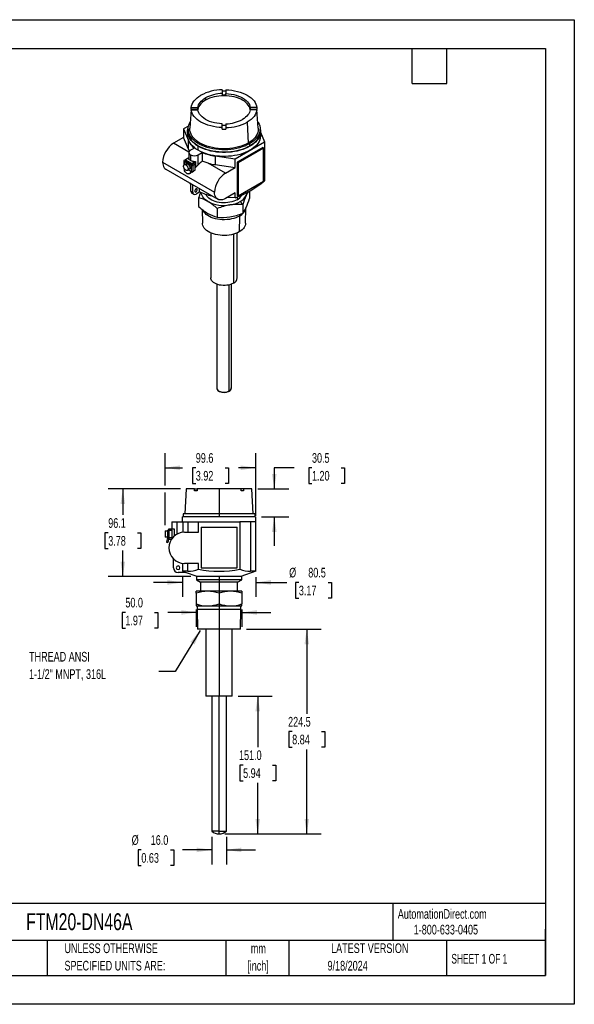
# Model space of a CAD drawing. Header units: millimetres. Extents: x 0 to 1397, y 0 to 1080.
# Tile 2 of 2: x 789 to 1397, y 0 to 1080. Entities that reach past the tile are written whole.
import ezdxf

# ---------------------------------------------------------------- set-up
doc = ezdxf.new("R2010")
doc.units = ezdxf.units.MM
doc.header["$LTSCALE"] = 5
doc.linetypes.add('CENTERX2', pattern=[20.32, 12.7, -2.54, 2.54, -2.54])
doc.layers.add('DIMENSIONS', color=140, linetype='Continuous', lineweight=25)
doc.layers.add('TEXT', color=140, linetype='Continuous', lineweight=25)
doc.styles.add('SLDTEXTSTYLE0', font='TXT', dxfattribs={"width": 0.7})
doc.styles.add('SLDTEXTSTYLE1', font='TXT', dxfattribs={"width": 0.65})
doc.dimstyles.new('SLDDIMSTYLE0', dxfattribs={"dimtxt": 10.790039, "dimasz": 16.51, "dimexe": 0, "dimexo": 0.0625, "dimgap": 2.69751, "dimtad": 0, "dimtih": 1, "dimtoh": 1, "dimrnd": 1e-09, "dimzin": 12, "dimdsep": 46, "dimtxsty": 'SLDTEXTSTYLE0', "dimsah": 1, "dimcen": 0.09, "dimadec": 0, "dimazin": 3, "dimtfac": 1, "dimtmove": 0, "dimatfit": 0, "dimfxl": 0, "dimfrac": 2, "dimtolj": 1, "dimtzin": 12, "dimarcsym": 0})
doc.dimstyles.new('SLDDIMSTYLE1', dxfattribs={"dimtxt": 10.790039, "dimasz": 16.51, "dimexe": 0, "dimexo": 0.0625, "dimgap": 2.69751, "dimtad": 0, "dimtih": 1, "dimtoh": 1, "dimrnd": 1e-09, "dimzin": 12, "dimdsep": 46, "dimtxsty": 'SLDTEXTSTYLE0', "dimsah": 1, "dimcen": 0.09, "dimadec": 0, "dimazin": 3, "dimtfac": 1, "dimtofl": 0, "dimtmove": 0, "dimatfit": 3, "dimfxl": 0, "dimfrac": 2, "dimtolj": 1, "dimtzin": 12, "dimarcsym": 0})
doc.dimstyles.new('SLDDIMSTYLE2', dxfattribs={"dimtxt": 10.790039, "dimasz": 16.51, "dimexe": 0, "dimexo": 0.0625, "dimgap": 2.69751, "dimtad": 0, "dimtih": 1, "dimtoh": 1, "dimrnd": 1e-09, "dimzin": 4, "dimdsep": 46, "dimtxsty": 'SLDTEXTSTYLE0', "dimsah": 1, "dimcen": 0.09, "dimadec": 0, "dimazin": 1, "dimtfac": 1, "dimtmove": 0, "dimatfit": 0, "dimfxl": 0, "dimfrac": 2, "dimtolj": 1, "dimtzin": 12, "dimarcsym": 0})
doc.dimstyles.new('SLDDIMSTYLE3', dxfattribs={"dimtxt": 0.18, "dimasz": 16.51, "dimexe": 0, "dimexo": 0.0625, "dimgap": 0, "dimtad": 0, "dimtih": 1, "dimtoh": 1, "dimdec": 0, "dimrnd": 1e-09, "dimzin": 0, "dimdsep": 46, "dimtxsty": 'Standard', "dimsah": 1, "dimcen": 0.09, "dimadec": 0, "dimazin": 0, "dimtfac": 16.51, "dimtdec": 0, "dimtofl": 0, "dimtmove": 0, "dimatfit": 3, "dimfxl": 0, "dimfrac": 2, "dimtolj": 1, "dimtzin": 0, "dimarcsym": 0})
doc.dimstyles.new('SLDDIMSTYLE4', dxfattribs={"dimtxt": 10.790039, "dimasz": 16.51, "dimexe": 0, "dimexo": 0.0625, "dimgap": 2.69751, "dimtad": 0, "dimtih": 1, "dimtoh": 1, "dimrnd": 1e-09, "dimzin": 4, "dimdsep": 46, "dimtxsty": 'SLDTEXTSTYLE0', "dimsah": 1, "dimcen": 0.09, "dimadec": 0, "dimazin": 1, "dimtfac": 1, "dimtofl": 0, "dimtmove": 0, "dimatfit": 3, "dimfxl": 0, "dimfrac": 2, "dimtolj": 1, "dimtzin": 12, "dimarcsym": 0})

# ---------------------------------------------------------------- blocks, each defined once
blk = doc.blocks.new('SW_NOTE_0_1')
at = {"layer": 'TEXT', "color": 0, "linetype": 'CENTERX2', "lineweight": 18, "char_height": 10.58, "attachment_point": 2, "style": 'SLDTEXTSTYLE0'}
for s, insert in [('mm', (14.2, 13.6)), ('[inch]', (13.8, -5.5))]:
    blk.add_mtext(s, dxfattribs=dict(at, insert=insert))
blk = doc.blocks.new('SW_NOTE_0_2')
at = {"layer": 'TEXT', "color": 0, "linetype": 'CENTERX2', "lineweight": 18, "char_height": 10.583, "attachment_point": 1, "style": 'SLDTEXTSTYLE0'}
for s, insert in [('UNLESS OTHERWISE', (0, 13.6)), ('SPECIFIED UNITS ARE:', (0, -5.5))]:
    blk.add_mtext(s, dxfattribs=dict(at, insert=insert))
blk = doc.blocks.new('_D_7')
at = {"layer": 'DIMENSIONS'}
for p, q in [((982.6, 432.7), (982.6, 413.7)), ((1032.6, 432.7), (1032.6, 413.7)), ((904.8, 429.6), (901.2, 429.6)), ((901.2, 429.6), (901.2, 412.5)), ((936.9, 429.6), (940.5, 429.6)), ((940.5, 429.6), (940.5, 412.5)), ((982.6, 429.6), (951.5, 429.6)), ((1032.6, 429.6), (1064.3, 429.6)), ((901.2, 412.5), (904.8, 412.5)), ((940.5, 412.5), (936.9, 412.5))]:
    blk.add_line(p, q, dxfattribs=at)
for points in [[(982.6, 429.6), (966.1, 432.2), (966.1, 427.1)], [(1032.6, 429.6), (1049.1, 427.1), (1049.1, 432.2)]]:
    blk.add_solid(points, dxfattribs=at)
at = {"layer": 'DIMENSIONS', "char_height": 10.58, "attachment_point": 1, "style": 'SLDTEXTSTYLE0'}
for s, insert in [('50.0', (904.8, 445.7)), ('1.97', (904.8, 426.1))]:
    blk.add_mtext(s, dxfattribs=dict(at, insert=insert))
blk = doc.blocks.new('_D_8')
at = {"layer": 'DIMENSIONS'}
for p, q in [((1037.5, 411.3), (1119.6, 411.3)), ((1103.7, 411.3), (1103.7, 318.6)), ((1087.7, 299.1), (1084, 299.1)), ((1084, 299.1), (1084, 281.9)), ((1119.7, 299.1), (1123.4, 299.1)), ((1123.4, 299.1), (1123.4, 281.9)), ((1084, 281.9), (1087.7, 281.9)), ((1123.4, 281.9), (1119.7, 281.9)), ((1103.7, 186.8), (1103.7, 279.5)), ((1013.9, 186.8), (1119.6, 186.8))]:
    blk.add_line(p, q, dxfattribs=at)
for points in [[(1103.7, 411.3), (1101.2, 394.8), (1106.2, 394.8)], [(1103.7, 186.8), (1106.2, 203.3), (1101.2, 203.3)]]:
    blk.add_solid(points, dxfattribs=at)
at = {"layer": 'DIMENSIONS', "char_height": 10.58, "attachment_point": 1, "style": 'SLDTEXTSTYLE0'}
for s, insert in [('224.5', (1083.2, 315.1)), ('8.84', (1087.7, 295.6))]:
    blk.add_mtext(s, dxfattribs=dict(at, insert=insert))
blk = doc.blocks.new('_D_9')
at = {"layer": 'DIMENSIONS'}
for p, q in [((999.6, 183.5), (999.6, 153.4)), ((1015.6, 183.5), (1015.6, 153.4)), ((922.3, 169.3), (918.7, 169.3)), ((918.7, 169.3), (918.7, 152.1)), ((954.4, 169.3), (958, 169.3)), ((958, 169.3), (958, 152.1)), ((999.6, 169.3), (967.4, 169.3)), ((1015.6, 169.3), (1047.3, 169.3)), ((918.7, 152.1), (922.3, 152.1)), ((958, 152.1), (954.4, 152.1))]:
    blk.add_line(p, q, dxfattribs=at)
for points in [[(999.6, 169.3), (983.1, 171.8), (983.1, 166.8)], [(1015.6, 169.3), (1032.1, 166.8), (1032.1, 171.8)]]:
    blk.add_solid(points, dxfattribs=at)
at = {"layer": 'DIMENSIONS', "char_height": 10.58, "attachment_point": 1, "style": 'SLDTEXTSTYLE0'}
for s, insert in [('%%c', (911.7, 185.4)), ('16.0', (932.6, 185.4)), ('0.63', (922.3, 165.8))]:
    blk.add_mtext(s, dxfattribs=dict(at, insert=insert))
blk = doc.blocks.new('_D_10')
at = {"layer": 'DIMENSIONS'}
for p, q in [((1028.4, 337.8), (1065.8, 337.8)), ((1049.9, 337.8), (1049.9, 281.9)), ((1033.9, 262.3), (1030.3, 262.3)), ((1030.3, 262.3), (1030.3, 245.2)), ((1066, 262.3), (1069.6, 262.3)), ((1069.6, 262.3), (1069.6, 245.2)), ((1030.3, 245.2), (1033.9, 245.2)), ((1049.9, 186.8), (1049.9, 242.8)), ((1069.6, 245.2), (1066, 245.2)), ((1013.9, 186.8), (1065.8, 186.8))]:
    blk.add_line(p, q, dxfattribs=at)
for points in [[(1049.9, 337.8), (1047.4, 321.3), (1052.5, 321.3)], [(1049.9, 186.8), (1052.5, 203.3), (1047.4, 203.3)]]:
    blk.add_solid(points, dxfattribs=at)
at = {"layer": 'DIMENSIONS', "char_height": 10.58, "attachment_point": 1, "style": 'SLDTEXTSTYLE0'}
for s, insert in [('151.0', (1029.4, 278.4)), ('5.94', (1033.9, 258.8))]:
    blk.add_mtext(s, dxfattribs=dict(at, insert=insert))
blk = doc.blocks.new('_D_11')
at = {"layer": 'DIMENSIONS'}
for p, q in [((967.3, 468.4), (967.3, 446.6)), ((1047.8, 468.4), (1047.8, 446.6)), ((967.3, 462.5), (935.6, 462.5)), ((1047.8, 462.5), (1082, 462.5)), ((1095, 462.5), (1091.4, 462.5)), ((1091.4, 462.5), (1091.4, 445.4)), ((1127.1, 462.5), (1130.7, 462.5)), ((1130.7, 462.5), (1130.7, 445.4)), ((1091.4, 445.4), (1095, 445.4)), ((1130.7, 445.4), (1127.1, 445.4))]:
    blk.add_line(p, q, dxfattribs=at)
for points in [[(967.3, 462.5), (950.8, 465.1), (950.8, 460)], [(1047.8, 462.5), (1064.3, 460), (1064.3, 465.1)]]:
    blk.add_solid(points, dxfattribs=at)
at = {"layer": 'DIMENSIONS', "char_height": 10.58, "attachment_point": 1, "style": 'SLDTEXTSTYLE0'}
for s, insert in [('%%c', (1084.4, 478.6)), ('80.5', (1105.3, 478.6)), ('3.17', (1095, 459))]:
    blk.add_mtext(s, dxfattribs=dict(at, insert=insert))
blk = doc.blocks.new('_D_12')
at = {"layer": 'DIMENSIONS'}
for p, q in [((965.2, 565), (886.1, 565)), ((902, 565), (902, 536.5)), ((886, 516.9), (882.3, 516.9)), ((882.3, 516.9), (882.3, 499.8)), ((918, 516.9), (921.7, 516.9)), ((921.7, 516.9), (921.7, 499.8)), ((882.3, 499.8), (886, 499.8)), ((902, 468.9), (902, 497.4)), ((921.7, 499.8), (918, 499.8)), ((976.5, 468.9), (886.1, 468.9))]:
    blk.add_line(p, q, dxfattribs=at)
for points in [[(902, 565), (899.5, 548.5), (904.5, 548.5)], [(902, 468.9), (904.5, 485.4), (899.5, 485.4)]]:
    blk.add_solid(points, dxfattribs=at)
at = {"layer": 'DIMENSIONS', "char_height": 10.58, "attachment_point": 1, "style": 'SLDTEXTSTYLE0'}
for s, insert in [('96.1', (886, 533)), ('3.78', (886, 513.4))]:
    blk.add_mtext(s, dxfattribs=dict(at, insert=insert))
blk = doc.blocks.new('_D_13')
at = {"layer": 'DIMENSIONS'}
for p, q in [((948.3, 568.8), (948.3, 604.2)), ((1047.8, 535.4), (1047.8, 604.2)), ((948.3, 588.3), (967.4, 588.3)), ((982, 588.3), (978.4, 588.3)), ((978.4, 588.3), (978.4, 571.1)), ((1014.1, 588.3), (1017.7, 588.3)), ((1017.7, 588.3), (1017.7, 571.1)), ((1047.8, 588.3), (1028.7, 588.3)), ((978.4, 571.1), (982, 571.1)), ((1017.7, 571.1), (1014.1, 571.1)), ((948.3, 525.5), (948.3, 561.2))]:
    blk.add_line(p, q, dxfattribs=at)
for points in [[(948.3, 588.3), (964.8, 585.7), (964.8, 590.8)], [(1047.8, 588.3), (1031.3, 590.8), (1031.3, 585.7)]]:
    blk.add_solid(points, dxfattribs=at)
at = {"layer": 'DIMENSIONS', "char_height": 10.58, "attachment_point": 1, "style": 'SLDTEXTSTYLE0'}
for s, insert in [('99.6', (982, 604.3)), ('3.92', (982, 584.8))]:
    blk.add_mtext(s, dxfattribs=dict(at, insert=insert))
blk = doc.blocks.new('_D_14')
at = {"layer": 'DIMENSIONS'}
for p, q in [((1090, 588.3), (1068.1, 588.3)), ((1068.1, 588.3), (1068.1, 565)), ((1109.4, 588.3), (1105.8, 588.3)), ((1105.8, 588.3), (1105.8, 571.1)), ((1141.5, 588.3), (1145.1, 588.3)), ((1145.1, 588.3), (1145.1, 571.1)), ((1049.9, 565), (1084, 565)), ((1105.8, 571.1), (1109.4, 571.1)), ((1145.1, 571.1), (1141.5, 571.1)), ((1053.9, 534.5), (1084, 534.5)), ((1068.1, 534.5), (1068.1, 502.7))]:
    blk.add_line(p, q, dxfattribs=at)
for points in [[(1068.1, 565), (1070.6, 581.5), (1065.5, 581.5)], [(1068.1, 534.5), (1065.5, 518), (1070.6, 518)]]:
    blk.add_solid(points, dxfattribs=at)
at = {"layer": 'DIMENSIONS', "char_height": 10.58, "attachment_point": 1, "style": 'SLDTEXTSTYLE0'}
for s, insert in [('30.5', (1109.4, 604.3)), ('1.20', (1109.4, 584.8))]:
    blk.add_mtext(s, dxfattribs=dict(at, insert=insert))
blk = doc.blocks.new('SW_NOTE_0_8')
at = {"layer": 'TEXT', "color": 0, "linetype": 'CENTERX2', "lineweight": 18, "char_height": 10.583, "attachment_point": 1, "style": 'SLDTEXTSTYLE0'}
for s, insert in [('THREAD ANSI', (-142.3, 21.4)), ('1-1/2" MNPT, 316L', (-142.3, 2.3))]:
    blk.add_mtext(s, dxfattribs=dict(at, insert=insert))

msp = doc.modelspace()

# ---------------------------------------------------------------- linework, layer by layer
at = {"color": 7, "linetype": 'Continuous'}
for p, q in [((0.012, 1079.513), (1397.012, 1079.513)), ((1397.012, 1079.513), (1397.012, 0.013)), ((1397.012, 0.013), (0.012, 0.013))]:
    msp.add_line(p, q, dxfattribs=at)
for p, q in [((992.636, 993.702), (992.636, 991.253)), ((1011.051, 1002.698), (1011.051, 998.534)), ((1011.051, 998.534), (1011.051, 996.942)), ((1014.951, 1002.698), (1014.951, 998.534)), ((1014.951, 996.942), (1014.951, 998.534)), ((976.946, 981.479), (977.053, 983.072)), ((977.053, 983.072), (984.267, 983.072)), ((984.267, 981.479), (984.267, 983.072)), ((1041.734, 983.072), (1041.734, 981.479)), ((1048.948, 983.072), (1041.734, 983.072)), ((1048.948, 983.072), (1049.055, 981.479)), ((976.921, 981.162), (975.529, 960.462)), ((976.946, 981.479), (984.267, 981.479)), ((977.053, 980.82), (976.946, 979.228)), ((977.053, 980.82), (984.267, 980.82)), ((1041.734, 981.479), (1049.055, 981.479)), ((1048.948, 980.82), (1041.734, 980.82)), ((1049.055, 979.228), (1048.948, 980.82)), ((1050.472, 960.462), (1049.08, 981.162)), ((973.907, 962.883), (968.488, 959.755)), ((1011.051, 961.194), (1011.051, 965.358)), ((1011.051, 959.54), (1011.051, 961.194)), ((1014.951, 965.358), (1014.951, 961.194)), ((1014.951, 961.194), (1014.951, 959.54)), ((1038.456, 967.251), (1039.517, 944.314)), ((968.488, 950.283), (957.705, 944.058)), ((968.488, 959.755), (973.927, 947.056)), ((968.488, 959.755), (968.488, 950.283)), ((973.927, 937.584), (968.488, 950.283)), ((973.001, 957.042), (973.001, 952.632)), ((973.501, 959.622), (973.501, 957.042)), ((1052.501, 957.042), (1052.501, 959.622)), ((1053.001, 952.632), (1053.001, 957.042)), ((1053.001, 956.046), (1057.513, 945.509)), ((974.534, 934.343), (957.705, 944.058)), ((973.927, 937.584), (973.927, 947.056)), ((984.716, 936.304), (984.716, 940.713)), ((1025.34, 926.936), (1057.513, 945.509)), ((1055.392, 939.467), (1027.461, 923.343)), ((1040.931, 943.498), (1040.931, 940.917)), ((1056.382, 938.895), (1055.392, 939.467)), ((1057.513, 945.509), (1057.513, 902.948)), ((974.474, 933.855), (974.474, 927.404)), ((980.615, 938.835), (976.231, 936.304)), ((976.231, 931.406), (976.231, 925.2)), ((984.716, 931.406), (989.1, 933.936)), ((984.716, 920.301), (984.716, 931.406)), ((989.1, 933.936), (989.1, 924.386)), ((1003.34, 930.076), (1025.34, 926.936)), ((1003.34, 930.076), (1003.34, 920.604)), ((1028.451, 922.771), (1056.382, 938.895)), ((1056.382, 902.559), (1056.382, 938.895)), ((945.684, 923.238), (1002.535, 890.418)), ((968.897, 924.649), (968.897, 920.108)), ((971.299, 921.658), (969.319, 920.515)), ((970.574, 925.975), (969.337, 925.261)), ((969.337, 924.036), (976.761, 919.75)), ((969.337, 924.036), (969.337, 920.525)), ((970.574, 924.751), (970.397, 924.649)), ((970.574, 924.547), (970.397, 924.649)), ((973.049, 927.445), (970.574, 926.016)), ((970.574, 926.016), (970.574, 924.547)), ((970.574, 926.016), (977.645, 921.934)), ((977.645, 920.464), (970.574, 924.547)), ((971.069, 920.342), (973.049, 921.485)), ((974.889, 926.383), (973.049, 927.445)), ((974.474, 928.022), (973.261, 927.323)), ((976.761, 919.75), (976.761, 913.218)), ((977.645, 921.934), (980.12, 923.363)), ((977.645, 920.464), (977.645, 921.934)), ((977.645, 920.464), (977.822, 920.362)), ((980.297, 921.791), (977.822, 920.362)), ((980.12, 923.363), (978.28, 924.425)), ((978.883, 919.75), (981.358, 921.179)), ((978.883, 919.75), (978.883, 913.218)), ((980.12, 923.118), (981.664, 924.009)), ((980.12, 923.118), (980.12, 923.363)), ((980.297, 921.791), (981.358, 921.179)), ((981.358, 914.647), (981.358, 921.179)), ((981.664, 924.009), (981.664, 917.465)), ((1014.556, 911.239), (995.513, 922.232)), ((1003.34, 920.604), (1025.34, 917.464)), ((1025.34, 917.464), (1025.34, 926.936)), ((1027.461, 923.343), (1027.461, 887.007)), ((1027.461, 923.343), (1028.451, 922.771)), ((1028.451, 922.771), (1028.451, 886.435)), ((949.205, 915.454), (1006.057, 882.635)), ((972.819, 914.453), (974.799, 915.596)), ((973.72, 914.973), (976.585, 913.32)), ((974.343, 910.531), (975.367, 910.806)), ((976.585, 913.32), (976.761, 913.218)), ((977.317, 912.652), (977.645, 912.462)), ((977.645, 912.462), (979.65, 913.62)), ((977.645, 912.462), (977.645, 912.97)), ((978.883, 913.218), (981.358, 914.647)), ((1014.556, 911.239), (1025.34, 917.464)), ((976.585, 891.599), (976.585, 899.649)), ((978.706, 890.374), (978.706, 898.424)), ((1028.451, 886.435), (1056.382, 902.559)), ((976.585, 891.599), (978.706, 890.374)), ((977.62, 889.31), (979.742, 888.085)), ((982.241, 894.048), (983.656, 893.232)), ((986.524, 890.805), (982.241, 888.333)), ((985.62, 894.433), (985.62, 891.275)), ((1025.34, 889.702), (1014.556, 883.476)), ((1025.34, 884.375), (1025.34, 889.702)), ((1027.461, 887.007), (1028.451, 886.435)), ((1040.884, 891.59), (1040.884, 883.443)), ((985.117, 884.235), (985.117, 874.816)), ((1025.34, 884.375), (1016.484, 884.589)), ((1027.319, 885.15), (1027.319, 882.105)), ((1030.678, 880.166), (1033.413, 876.764)), ((1033.413, 876.764), (1033.413, 867.346)), ((989.056, 871.506), (989.403, 856.305)), ((1005.529, 872.451), (1005.529, 863.033)), ((1029.971, 864.243), (1029.688, 846.851)), ((1029.971, 866.058), (1029.971, 864.243)), ((1036.599, 856.305), (1036.984, 873.238)), ((998.501, 845.735), (998.501, 796.469)), ((1023.254, 844.213), (1023.254, 790.55)), ((1027.501, 796.469), (1027.501, 845.735)), ((1005.001, 789.487), (1005.001, 675.67)), ((1018.657, 672.404), (1018.657, 788.761)), ((1021.001, 675.67), (1021.001, 789.487)), ((971.57, 564.98), (970.07, 537.64)), ((980.773, 564.98), (971.57, 564.98)), ((980.697, 563.03), (980.773, 564.98)), ((983.455, 563.03), (980.697, 563.03)), ((980.773, 564.98), (983.531, 564.98)), ((983.531, 564.98), (983.455, 563.03)), ((1007.57, 564.98), (983.531, 564.98)), ((1007.57, 564.98), (1007.57, 537.64)), ((1031.61, 564.98), (1007.57, 564.98)), ((1031.686, 563.03), (1031.61, 564.98)), ((1034.368, 564.98), (1031.61, 564.98)), ((1034.443, 563.03), (1031.686, 563.03)), ((1034.368, 564.98), (1034.443, 563.03)), ((1043.57, 564.98), (1034.368, 564.98)), ((1045.07, 537.64), (1043.57, 564.98)), ((955.57, 529.08), (955.57, 521.48)), ((955.57, 529.08), (961.57, 529.08)), ((961.57, 515.48), (961.57, 529.08)), ((961.57, 529.08), (967.77, 529.08)), ((1047.57, 534.48), (967.57, 534.48)), ((967.57, 529.08), (967.57, 534.48)), ((967.77, 529.08), (967.77, 517.384)), ((967.77, 529.08), (973.11, 529.08)), ((968.07, 537.64), (968.07, 534.48)), ((1007.57, 537.64), (968.07, 537.64)), ((973.11, 529.08), (973.11, 517.48)), ((973.11, 529.08), (984.82, 529.08)), ((984.82, 517.48), (984.82, 529.08)), ((984.82, 529.08), (1030.32, 529.08)), ((1007.57, 537.64), (1007.57, 534.48)), ((1047.07, 537.64), (1007.57, 537.64)), ((1030.32, 529.08), (1030.32, 476.957)), ((1042.03, 529.08), (1030.32, 529.08)), ((1042.03, 529.08), (1042.03, 474.794)), ((1047.82, 529.08), (1042.03, 529.08)), ((1047.07, 534.48), (1047.07, 537.64)), ((1047.57, 534.48), (1047.57, 529.08)), ((1047.82, 474.794), (1047.82, 529.08)), ((948.27, 519.18), (948.27, 512.18)), ((948.27, 519.18), (951.07, 519.18)), ((951.07, 519.68), (951.07, 511.68)), ((951.07, 519.68), (952.57, 519.68)), ((952.57, 519.68), (952.57, 521.48)), ((952.57, 521.48), (956.07, 521.48)), ((952.57, 519.68), (952.57, 511.68)), ((952.57, 519.68), (956.07, 519.68)), ((956.07, 521.18), (956.07, 521.48)), ((956.07, 521.18), (958.254, 521.18)), ((956.07, 511.68), (956.07, 519.68)), ((958.254, 521.18), (958.254, 513.166)), ((987.82, 523.18), (987.82, 478.68)), ((987.82, 523.18), (1027.32, 523.18)), ((1027.32, 478.68), (1027.32, 523.18)), ((951.07, 512.18), (948.27, 512.18)), ((951.07, 511.68), (949.776, 506.85)), ((951.07, 511.68), (952.57, 511.68)), ((952.519, 511.292), (951.07, 511.68)), ((952.519, 511.292), (951.225, 506.462)), ((952.57, 511.68), (956.07, 511.68)), ((952.57, 509.88), (952.57, 511.68)), ((952.57, 509.88), (955.405, 509.88)), ((969.57, 517.48), (984.82, 517.48)), ((949.776, 506.85), (951.225, 506.462)), ((957.57, 478.58), (957.57, 488.438)), ((967.348, 483.626), (967.348, 474.794)), ((984.82, 483.48), (969.57, 483.48)), ((973.11, 474.794), (973.11, 483.48)), ((984.82, 476.957), (984.82, 483.48)), ((987.82, 478.68), (1027.32, 478.68)), ((970.688, 473.58), (962.57, 473.58)), ((967.348, 474.794), (970.688, 473.58)), ((973.11, 474.794), (967.348, 474.794)), ((983.57, 468.88), (970.657, 473.58)), ((982.82, 468.88), (982.82, 465.43)), ((1007.57, 468.88), (982.82, 468.88)), ((982.82, 465.43), (987.32, 462.83)), ((1007.57, 465.43), (982.82, 465.43)), ((1007.57, 468.88), (1007.57, 465.43)), ((1032.32, 468.88), (1007.57, 468.88)), ((1007.57, 465.43), (1007.57, 462.83)), ((1032.32, 465.43), (1007.57, 465.43)), ((1027.82, 462.83), (1032.32, 465.43)), ((1047.82, 474.794), (1031.57, 468.88)), ((1032.32, 465.43), (1032.32, 468.88)), ((1047.82, 474.794), (1042.03, 474.794)), ((987.32, 462.83), (987.32, 452.83)), ((1007.57, 462.83), (987.32, 462.83)), ((1027.82, 462.83), (1007.57, 462.83)), ((1007.57, 462.83), (1007.57, 452.83)), ((1027.82, 452.83), (1027.82, 462.83)), ((982.57, 450.597), (982.57, 452.83)), ((995.07, 452.83), (982.57, 452.83)), ((982.57, 450.597), (982.57, 439.063)), ((1007.57, 452.83), (995.07, 452.83)), ((1007.57, 452.83), (1007.57, 450.597)), ((1020.07, 452.83), (1007.57, 452.83)), ((1007.57, 450.597), (1007.57, 439.063)), ((1032.57, 452.83), (1020.07, 452.83)), ((1032.57, 452.83), (1032.57, 450.597)), ((1032.57, 450.597), (1032.57, 439.063)), ((982.57, 439.063), (982.57, 436.83)), ((982.57, 436.83), (995.07, 436.83)), ((983.57, 436.83), (983.57, 432.83)), ((983.57, 432.83), (983.97, 411.33)), ((1007.57, 432.83), (983.57, 432.83)), ((995.07, 436.83), (1007.57, 436.83)), ((1007.57, 439.063), (1007.57, 436.83)), ((1007.57, 436.83), (1020.07, 436.83)), ((1007.57, 436.83), (1007.57, 432.83)), ((1007.57, 432.83), (1007.57, 411.33)), ((1031.57, 432.83), (1007.57, 432.83)), ((1020.07, 436.83), (1032.57, 436.83)), ((1031.17, 411.33), (1031.57, 432.83)), ((1031.57, 432.83), (1031.57, 436.83)), ((1007.57, 411.33), (983.97, 411.33)), ((993.07, 411.33), (993.07, 337.83)), ((1031.17, 411.33), (1007.57, 411.33)), ((1007.57, 411.33), (1007.57, 337.83)), ((1022.07, 337.83), (1022.07, 411.33)), ((1007.57, 337.83), (993.07, 337.83)), ((999.57, 337.83), (999.57, 189.89)), ((1022.07, 337.83), (1007.57, 337.83)), ((1007.57, 189.89), (1007.57, 337.83)), ((1015.57, 189.89), (1015.57, 337.83)), ((1007.57, 189.89), (999.619, 189.89)), ((1007.57, 186.83), (1007.57, 189.89)), ((1007.57, 189.89), (1015.575, 189.89))]:
    msp.add_line(p, q)
at = {"flags": 128}
for points in [[(977.053, 983.072), (977.381, 984.961), (978.007, 986.825), (978.924, 988.649), (980.126, 990.416), (981.603, 992.113), (983.341, 993.725), (985.328, 995.239), (987.545, 996.641)], [(984.267, 983.072), (984.557, 984.553), (985.076, 986.014), (985.819, 987.442), (986.781, 988.825), (987.954, 990.153), (989.329, 991.416), (990.893, 992.602), (992.636, 993.702)], [(1041.722, 980.721), (1041.662, 981.126), (1041.247, 982.74), (1040.56, 984.323), (1039.608, 985.859), (1038.4, 987.334), (1036.947, 988.733), (1035.263, 990.044), (1033.365, 991.253), (1031.271, 992.348), (1029.001, 993.32), (1026.577, 994.159), (1024.022, 994.857), (1021.361, 995.406), (1018.619, 995.803), (1015.823, 996.042), (1013.001, 996.122), (1010.178, 996.042), (1007.382, 995.803), (1004.64, 995.406), (1001.979, 994.857), (999.424, 994.159), (997, 993.32), (994.73, 992.348), (992.636, 991.253)], [(1014.951, 1002.698), (1018.223, 1002.509), (1021.453, 1002.147), (1024.611, 1001.618), (1027.673, 1000.924), (1030.613, 1000.072), (1033.405, 999.068), (1036.027, 997.921), (1038.456, 996.641), (1040.674, 995.239), (1042.66, 993.725), (1044.398, 992.113), (1045.875, 990.416), (1047.077, 988.649), (1047.994, 986.825), (1048.62, 984.961), (1048.948, 983.072)], [(1014.951, 998.534), (1017.881, 998.331), (1020.76, 997.957), (1023.558, 997.415), (1026.245, 996.71), (1028.792, 995.85), (1031.174, 994.844), (1033.365, 993.702), (1035.342, 992.437), (1037.085, 991.062), (1038.575, 989.592), (1039.796, 988.041), (1040.736, 986.426), (1041.384, 984.763), (1041.734, 983.072)], [(992.636, 991.253), (990.738, 990.044), (989.054, 988.733), (987.601, 987.334), (986.393, 985.859), (985.441, 984.323), (984.754, 982.74), (984.339, 981.126), (984.279, 980.721)], [(1011.051, 961.194), (1007.778, 961.384), (1004.548, 961.745), (1001.39, 962.274), (998.328, 962.968), (995.389, 963.82), (992.596, 964.824), (989.974, 965.971), (987.545, 967.251), (985.328, 968.653), (983.341, 970.167), (981.603, 971.779), (980.126, 973.476), (978.924, 975.243), (978.007, 977.067), (977.381, 978.931), (977.053, 980.82)], [(1011.051, 965.358), (1008.12, 965.561), (1005.241, 965.935), (1002.443, 966.477), (999.757, 967.182), (997.209, 968.042), (994.827, 969.048), (992.636, 970.19), (990.659, 971.455), (988.916, 972.83), (987.426, 974.3), (986.205, 975.851), (985.266, 977.467), (984.617, 979.129), (984.267, 980.82)], [(1041.734, 980.82), (1041.444, 979.339), (1040.925, 977.878), (1040.182, 976.451), (1039.22, 975.067), (1038.047, 973.739), (1036.672, 972.476), (1035.108, 971.29), (1033.365, 970.19)], [(1048.948, 980.82), (1048.62, 978.931), (1047.994, 977.067), (1047.077, 975.243), (1045.875, 973.476), (1044.398, 971.779), (1042.66, 970.167), (1040.674, 968.653), (1038.456, 967.251)], [(984.716, 940.713), (982.477, 942.118), (980.447, 943.624), (978.638, 945.221), (977.065, 946.9), (975.737, 948.648), (974.663, 950.453), (973.852, 952.303), (973.308, 954.185), (973.035, 956.087), (973.035, 957.996), (973.308, 959.898), (973.563, 960.899)], [(1040.931, 943.498), (1038.462, 942.188), (1035.809, 941.005), (1032.992, 939.955), (1030.031, 939.047), (1026.947, 938.288), (1023.763, 937.682), (1020.501, 937.234), (1017.185, 936.947), (1013.839, 936.824), (1010.487, 936.865), (1007.153, 937.07), (1003.861, 937.438), (1000.635, 937.965), (997.498, 938.648), (994.473, 939.483), (991.581, 940.463), (988.844, 941.58), (986.28, 942.828), (983.91, 944.197), (981.748, 945.676), (979.812, 947.257), (978.115, 948.926), (976.67, 950.672), (975.486, 952.483), (974.572, 954.346), (973.936, 956.246), (973.581, 958.171), (973.509, 960.106), (973.723, 962.037), (974.219, 963.952), (974.995, 965.835), (976.01, 967.62)], [(1052.439, 960.899), (1052.693, 959.898), (1052.966, 957.996), (1052.966, 956.087), (1052.693, 954.185), (1052.149, 952.303), (1051.338, 950.453), (1050.264, 948.648), (1048.936, 946.9), (1047.363, 945.221), (1045.555, 943.624), (1043.524, 942.118), (1041.285, 940.713), (1038.853, 939.421), (1036.244, 938.249), (1033.476, 937.205), (1030.568, 936.296), (1027.541, 935.53), (1024.414, 934.91), (1021.209, 934.441), (1017.948, 934.127), (1014.654, 933.97), (1011.348, 933.97), (1008.053, 934.127), (1004.792, 934.441), (1001.587, 934.91), (998.46, 935.53), (995.433, 936.296), (992.525, 937.205), (989.757, 938.249), (987.149, 939.421), (984.716, 940.713)], [(1049.991, 967.62), (1050.515, 966.76), (1051.429, 964.898), (1052.065, 962.998), (1052.42, 961.073), (1052.492, 959.138), (1052.278, 957.206), (1051.782, 955.292), (1051.006, 953.409), (1049.957, 951.571), (1048.641, 949.79), (1047.068, 948.081), (1045.25, 946.455), (1043.199, 944.923), (1040.931, 943.498)], [(984.716, 936.304), (982.477, 937.708), (980.447, 939.214), (978.638, 940.812), (977.065, 942.49), (975.737, 944.238), (974.663, 946.043), (973.852, 947.893), (973.308, 949.776), (973.035, 951.678), (973.001, 952.632)], [(1040.931, 940.917), (1038.462, 939.608), (1035.809, 938.424), (1032.992, 937.375), (1030.031, 936.467), (1026.947, 935.707), (1023.763, 935.101), (1020.501, 934.654), (1017.185, 934.367), (1013.839, 934.244), (1010.487, 934.285), (1007.153, 934.49), (1003.861, 934.857), (1000.635, 935.385), (997.498, 936.068), (994.473, 936.903), (991.581, 937.882), (988.844, 939), (986.28, 940.248), (983.91, 941.616), (981.748, 943.096), (979.812, 944.676), (978.115, 946.346), (976.67, 948.092), (975.486, 949.903), (974.572, 951.765), (973.936, 953.666), (973.581, 955.59), (973.501, 957.042)], [(1039.517, 944.314), (1037.105, 943.038), (1034.51, 941.889), (1031.751, 940.874), (1028.849, 940.002), (1025.826, 939.279), (1022.706, 938.711), (1019.512, 938.302), (1016.269, 938.056), (1013.001, 937.974), (1009.732, 938.056), (1006.489, 938.302), (1003.295, 938.711), (1000.175, 939.279), (997.152, 940.002), (994.251, 940.874), (991.491, 941.889), (988.896, 943.038), (986.484, 944.314), (984.274, 945.707), (982.282, 947.205), (980.525, 948.798), (979.014, 950.473), (977.762, 952.218), (976.778, 954.019), (976.07, 955.863), (975.643, 957.735), (975.501, 959.622), (975.529, 960.462)], [(1053.001, 952.632), (1052.966, 951.678), (1052.693, 949.776), (1052.149, 947.893), (1051.338, 946.043), (1050.264, 944.238), (1048.936, 942.49), (1047.363, 940.812), (1045.555, 939.214), (1043.524, 937.708), (1041.285, 936.304), (1038.853, 935.011), (1036.244, 933.839), (1033.476, 932.795), (1030.568, 931.887), (1027.541, 931.12), (1024.414, 930.501), (1021.209, 930.032), (1017.948, 929.718), (1014.654, 929.56), (1011.348, 929.56), (1008.053, 929.718), (1004.792, 930.032), (1001.587, 930.501), (998.46, 931.12), (995.433, 931.887), (992.525, 932.795), (989.757, 933.839), (987.149, 935.011), (984.716, 936.304)], [(1050.472, 960.462), (1050.501, 959.622), (1050.358, 957.735), (1049.931, 955.863), (1049.223, 954.019), (1048.239, 952.218), (1046.987, 950.473), (1045.477, 948.798), (1043.719, 947.205), (1041.727, 945.707), (1039.517, 944.314)], [(1052.501, 957.042), (1052.492, 956.558), (1052.278, 954.626), (1051.782, 952.712), (1051.006, 950.829), (1049.957, 948.99), (1048.641, 947.21), (1047.068, 945.501), (1045.25, 943.874), (1043.199, 942.343), (1040.931, 940.917)], [(945.684, 923.238), (945.787, 921.485), (946.094, 919.881), (946.599, 918.454), (947.294, 917.227), (948.168, 916.221), (949.205, 915.455), (949.205, 915.454)], [(971.069, 914.626), (970.372, 915.144), (969.731, 915.852), (969.199, 916.692), (968.818, 917.596), (968.619, 918.492), (968.619, 919.305), (968.818, 919.971), (969.199, 920.435), (969.731, 920.661), (970.372, 920.629), (971.069, 920.342)], [(971.069, 920.342), (971.766, 919.824), (972.407, 919.116), (972.94, 918.276), (973.32, 917.372), (973.519, 916.477), (973.519, 915.663), (973.32, 914.997), (972.94, 914.533), (972.407, 914.307), (971.766, 914.339), (971.069, 914.626)], [(973.049, 921.485), (973.746, 920.967), (974.387, 920.259), (974.919, 919.419), (975.3, 918.515), (975.499, 917.62), (975.499, 916.806), (975.3, 916.14), (974.919, 915.676), (974.799, 915.596)], [(995.513, 922.232), (992.23, 923.23), (989.1, 924.386)], [(976.585, 913.32), (976.263, 912.309), (975.754, 911.475), (975.089, 910.868), (974.304, 910.521), (973.447, 910.456), (972.567, 910.676), (971.714, 911.168), (970.94, 911.903), (970.288, 912.84), (969.796, 913.923), (969.493, 915.09), (969.397, 916.272), (969.398, 916.34)], [(981.664, 917.465), (981.381, 917), (981.358, 916.962)], [(983.656, 893.232), (983.548, 893.795), (983.241, 894.147), (982.783, 894.237), (982.241, 894.048), (981.7, 893.612), (981.241, 892.993), (980.935, 892.286), (980.827, 891.599)], [(980.827, 891.599), (980.935, 891.036), (981.241, 890.683), (981.7, 890.594), (982.241, 890.782), (982.783, 891.219), (983.241, 891.838), (983.548, 892.545), (983.656, 893.232)], [(995.323, 880.166), (993.572, 881.288), (992.034, 882.511), (990.725, 883.819), (989.661, 885.199), (988.852, 886.636), (988.308, 888.113), (988.035, 889.616), (988.005, 890.093)], [(1027.319, 882.105), (1025.56, 881.201), (1023.631, 880.421), (1021.559, 879.776), (1019.37, 879.274), (1017.095, 878.922), (1014.765, 878.725), (1012.412, 878.686), (1010.066, 878.804), (1007.759, 879.079), (1005.524, 879.507), (1003.39, 880.081), (1001.386, 880.795), (999.538, 881.638), (997.873, 882.599), (996.413, 883.666), (995.176, 884.823), (994.181, 886.055), (993.441, 887.345), (993.138, 888.097)], [(1014.556, 883.476), (1012.987, 882.689), (1011.445, 882.153), (1009.956, 881.877), (1008.546, 881.866), (1007.238, 882.12), (1006.056, 882.635), (1005.019, 883.402), (1004.146, 884.407), (1003.45, 885.634), (1002.945, 887.062), (1002.638, 888.666), (1002.535, 890.418)], [(1029.971, 864.243), (1028.037, 863.241), (1025.926, 862.366), (1023.664, 861.628), (1021.277, 861.035), (1018.793, 860.595), (1016.241, 860.312), (1013.65, 860.19), (1011.053, 860.231), (1008.478, 860.433), (1005.956, 860.796), (1003.517, 861.313), (1001.189, 861.979), (998.999, 862.787), (996.974, 863.727), (995.136, 864.788), (993.508, 865.957), (992.108, 867.221), (990.954, 868.565), (990.058, 869.973), (989.559, 871.069)], [(1029.688, 846.851), (1027.786, 845.866), (1025.711, 845.005), (1023.486, 844.279), (1021.139, 843.696), (1018.696, 843.263), (1016.187, 842.985), (1013.64, 842.866), (1011.085, 842.905), (1008.553, 843.105), (1006.073, 843.461), (1003.675, 843.969), (1001.386, 844.625), (999.232, 845.419), (997.241, 846.343), (995.434, 847.387), (993.833, 848.536), (992.457, 849.779), (991.321, 851.101), (990.44, 852.486), (989.823, 853.917), (989.478, 855.379), (989.403, 856.305)], [(1036.599, 856.305), (1036.592, 856.116), (1036.385, 854.645), (1035.903, 853.197), (1035.153, 851.786), (1034.143, 850.431), (1032.885, 849.147), (1031.395, 847.949), (1029.688, 846.851)], [(1023.254, 790.55), (1021.69, 789.768), (1019.95, 789.122), (1018.068, 788.626), (1016.083, 788.289), (1014.035, 788.119), (1011.966, 788.119), (1009.918, 788.289), (1007.933, 788.626), (1006.051, 789.122), (1004.311, 789.768), (1002.748, 790.55), (1001.393, 791.452), (1000.274, 792.457), (999.415, 793.544), (998.832, 794.689), (998.538, 795.872), (998.501, 796.469)], [(1005.001, 675.67), (1005.154, 674.769), (1005.61, 673.902), (1006.349, 673.104), (1007.344, 672.404), (1008.556, 671.83), (1009.939, 671.403), (1011.44, 671.14), (1013.001, 671.051), (1014.561, 671.14), (1016.062, 671.403), (1017.445, 671.83), (1018.657, 672.404)], [(1005.08, 675.825), (1005.201, 674.631), (1006.236, 673.199), (1008.034, 672.046), (1010.392, 671.301), (1013.044, 671.049), (1015.691, 671.317), (1018.035, 672.077), (1018.661, 672.402)], [(1018.661, 672.402), (1020.215, 673.668), (1020.956, 675.159), (1020.892, 675.803)], [(1032.57, 436.83), (1032.57, 436.98), (1032.57, 437.419), (1032.57, 439.063)]]:
    msp.add_lwpolyline(points, dxfattribs=at)
for centre, radius, start, end in [((1011.662, 951.681), 51.021, 90.687182, 118.209876), ((1011.865, 957.919), 40.623, 91.149421, 118.253233), ((1013.001, 938.687), 62.51, 88.212379, 91.787621), ((1013.001, 947.136), 49.844, 87.757896, 92.242104), ((988.947, 980.354), 12.054, 174.641189, 185.358811), ((993.862, 980.351), 9.661, 173.290247, 177.213626), ((1032.139, 980.351), 9.661, 2.786374, 6.709753), ((1037.054, 980.354), 12.054, 354.641189, 5.358811), ((1013.001, 1013.572), 49.844, 267.757896, 272.242104), ((1014.136, 1005.973), 40.623, 271.149421, 298.253233), ((1014.339, 1012.211), 51.021, 270.687182, 298.209876), ((1013.001, 1022.02), 62.51, 268.212379, 271.787621), ((971.783, 922.05), 26.126, 122.605478, 177.394522), ((993.359, 956.033), 21.405, 204.797174, 233.462071), ((989.465, 944.271), 16.916, 203.286027, 211.742667), ((977.161, 933.855), 2.62, 110.783421, 249.216579), ((980.474, 939.594), 9.222, 242.609672, 297.390328), ((1011.037, 986.657), 57.102, 247.407683, 262.253561), ((969.569, 924.649), 0.655, 110.783421, 249.216579), ((972.027, 920.089), 1.73, 53.803404, 114.886138), ((976.603, 927.418), 2.129, 180.373858, 205.441387), ((978.169, 928.751), 4.046, 215.832929, 241.37749), ((979.837, 931.641), 7.382, 240.756167, 257.822647), ((977.822, 921.797), 2.306, 242.609672, 297.390328), ((980.475, 934.211), 10.27, 261.255152, 276.64886), ((970.947, 932.064), 18.11, 306.282858, 319.492243), ((1002.506, 905.607), 23.073, 125.522805, 140.445846), ((1011.976, 981.734), 61.737, 254.534423, 261.959551), ((974.333, 913.872), 3.236, 288.637071, 344.211395), ((977.822, 915.265), 2.306, 242.609672, 297.390328), ((1028.634, 889.23), 26.126, 122.605478, 177.394522), ((991.894, 910.929), 19.777, 211.764232, 219.27878), ((986.235, 989.267), 111.944, 290.446089, 309.548535), ((979.035, 891.329), 2.465, 173.701152, 234.986667), ((980.861, 890.025), 2.184, 170.785963, 309.203285), ((1078.822, 854.52), 98.303, 158.539172, 162.406031), ((1009.305, 936.682), 51.213, 242.452358, 258.973789), ((1021.558, 893.118), 12.429, 297.617035, 331.91047), ((1023.561, 893.755), 15.34, 297.644913, 332.348879), ((1120.578, 849.421), 91.353, 155.96023, 162.58392), ((1063.704, 874.854), 29.051, 146.770311, 156.074909), ((1029.172, 890.424), 8.831, 334.596254, 357.03657), ((976.273, 847.214), 38.062, 59.966755, 76.56432), ((1024.698, 916.57), 57.533, 226.529341, 239.297189), ((1012.94, 914.13), 38.261, 242.585073, 279.82885), ((964.429, 828.689), 60.035, 46.796488, 59.030042), ((1029.93, 813.381), 63.911, 99.418804, 112.444955), ((1014.954, 908.663), 32.548, 277.977334, 298.888839), ((1027.794, 820.061), 56.981, 84.340457, 98.398724), ((958.361, 909.029), 86.399, 335.770112, 342.774037), ((1014.303, 899.878), 37.876, 239.925805, 256.60527), ((1008.984, 926.513), 64.012, 279.429138, 292.434621), ((1024.258, 875.961), 13.036, 295.993645, 345.934476), ((1009.996, 885.631), 29.71, 322.014228, 336.050374), ((1011.175, 918.615), 55.868, 264.199783, 278.539397), ((1020.307, 797.147), 7.226, 294.068118, 354.611741), ((1013.016, 682.263), 11.336, 244.460249, 295.340449), ((1016.997, 676.069), 4.024, 294.374658, 354.305201), ((951.07, 511.68), 1.5, 345, 0), ((969.57, 500.48), 17, 90, 180), ((969.57, 500.48), 17, 180, 270), ((962.57, 478.58), 5, 180, 270), ((962.57, 478.58), 2, 0, 180), ((962.57, 478.58), 2, 180, 0), ((972.757, 509.495), 34.702, 270.582902, 290.341605), ((1007.57, 596.786), 121.97, 259.25015, 280.74985), ((1042.379, 509.473), 34.681, 249.652307, 269.423186), ((995.632, 413.58), 39.254, 90.820189, 109.435969), ((994.498, 413.521), 39.314, 70.57825, 89.165592), ((1020.632, 413.58), 39.254, 90.820189, 109.435969), ((1019.498, 413.521), 39.314, 70.57825, 89.165592), ((995.448, 475.047), 38.219, 250.309641, 269.434201), ((994.498, 476.139), 39.314, 270.834408, 289.42175), ((1020.632, 476.08), 39.254, 250.564031, 269.179811), ((1019.682, 475.108), 38.28, 270.581073, 289.675085), ((1007.57, 198.83), 12, 228.529731, 270), ((1007.57, 198.83), 12, 270, 311.831815)]:
    msp.add_arc(centre, radius, start, end)
at = {"layer": 'TEXT'}
for p, q in [((31.75, 1047.75), (1365.25, 1047.75)), ((1219.2, 1009.65), (1219.2, 1047.75)), ((1257.3, 1009.65), (1257.3, 1047.75)), ((1365.25, 1047.75), (1365.25, 31.75)), ((1219.2, 1009.65), (1257.3, 1009.65)), ((1365.25, 110.631), (31.75, 110.631)), ((1197.877, 110.631), (1197.877, 69.85)), ((1365.25, 31.75), (1365.25, 82.55)), ((1365.25, 69.85), (31.75, 69.85)), ((818.901, 69.85), (818.901, 31.75)), ((1015.122, 69.85), (1015.122, 31.75)), ((1084.06, 69.85), (1084.06, 31.75)), ((1256.744, 69.85), (1256.744, 31.75)), ((31.75, 31.75), (1365.25, 31.75))]:
    msp.add_line(p, q, dxfattribs=at)

# ---------------------------------------------------------------- block references
at = {"layer": 'TEXT', "linetype": 'CENTERX2', "lineweight": 18}
for name, p in [('SW_NOTE_0_8', (941.507, 365.006)), ('SW_NOTE_0_2', (838.04, 53.177)), ('SW_NOTE_0_1', (1036.43, 53.059))]:
    msp.add_blockref(name, p, dxfattribs=at)

# ---------------------------------------------------------------- texts
for s, insert, char_height, attachment_point, style in [('FTM20-DN46A', (796.039, 99.841), 18.52083, 1, 'SLDTEXTSTYLE0'), ('AutomationDirect.com', (1203.475, 104.383), 10.58333, 1, 'SLDTEXTSTYLE0'), ('1-800-633-0405', (1220.958, 87.185), 10.58333, 1, 'SLDTEXTSTYLE0'), ('LATEST VERSION', (1172.761, 66.82), 10.58333, 2, 'SLDTEXTSTYLE0'), ('SHEET 1 OF 1', (1262.206, 55.257), 10.58333, 1, 'SLDTEXTSTYLE1'), ('9/18/2024', (1148.507, 47.624), 10.5833, 2, 'SLDTEXTSTYLE0')]:
    msp.add_mtext(s, dxfattribs=dict(at, insert=insert, char_height=char_height, attachment_point=attachment_point, style=style))

# ---------------------------------------------------------------- dimensions: what is measured, and where the dimension line sits
at = {"layer": 'DIMENSIONS'}
dim = msp.add_linear_dim(base=(1047.82, 588.289), p1=(948.27, 519.18), p2=(1047.82, 529.08), dimstyle='SLDDIMSTYLE1', dxfattribs=at)
dim.commit()
dim.dimension.update_dxf_attribs({"geometry": '_D_13', "text_midpoint": (998.045, 588.289), "dimtype": 160})
for base, p1, p2, angle, dimstyle, picture, middle in [((1068.086, 564.98), (1047.57, 534.48), (1043.57, 564.98), 90, 'SLDDIMSTYLE0', '_D_14', (1068.086, 588.289)), ((902, 564.98), (982.82, 468.88), (971.57, 564.98), 90, 'SLDDIMSTYLE1', '_D_12', (902, 516.93)), ((982.57, 429.623), (1032.57, 439.063), (982.57, 439.063), 360, 'SLDDIMSTYLE2', '_D_7', (920.819, 429.623)), ((1103.698, 186.83), (1031.17, 411.33), (1007.57, 186.83), 90, 'SLDDIMSTYLE1', '_D_8', (1103.698, 299.08)), ((1049.927, 337.83), (1007.57, 186.83), (1022.07, 337.83), 90, 'SLDDIMSTYLE4', '_D_10', (1049.927, 262.33))]:
    dim = msp.add_linear_dim(base=base, p1=p1, p2=p2, angle=angle, dimstyle=dimstyle, dxfattribs=at)
    dim.commit()
    dim.dimension.update_dxf_attribs({"geometry": picture, "text_midpoint": middle, "dimtype": 160})
for base, p1, p2, dimstyle, picture, middle in [((967.348, 462.511), (1047.82, 474.794), (967.348, 474.794), 'SLDDIMSTYLE0', '_D_11', (1111.046, 462.511)), ((999.5702, 169.2969), (1015.575, 189.89), (999.5702, 189.89), 'SLDDIMSTYLE2', '_D_9', (938.3335, 169.2969))]:
    dim = msp.add_linear_dim(base=base, p1=p1, p2=p2, text='%%c <>', dimstyle=dimstyle, dxfattribs=at)
    dim.commit()
    dim.dimension.update_dxf_attribs({"geometry": picture, "text_midpoint": middle, "dimtype": 160})

# ---------------------------------------------------------------- leaders
at = {"layer": 'TEXT', "linetype": 'CENTERX2', "lineweight": 18}
msp.add_leader([(986.986, 409.97), (959.455, 365.006), (941.507, 365.006)], dimstyle='SLDDIMSTYLE3', dxfattribs=at)

doc.saveas('drawing.dxf')
